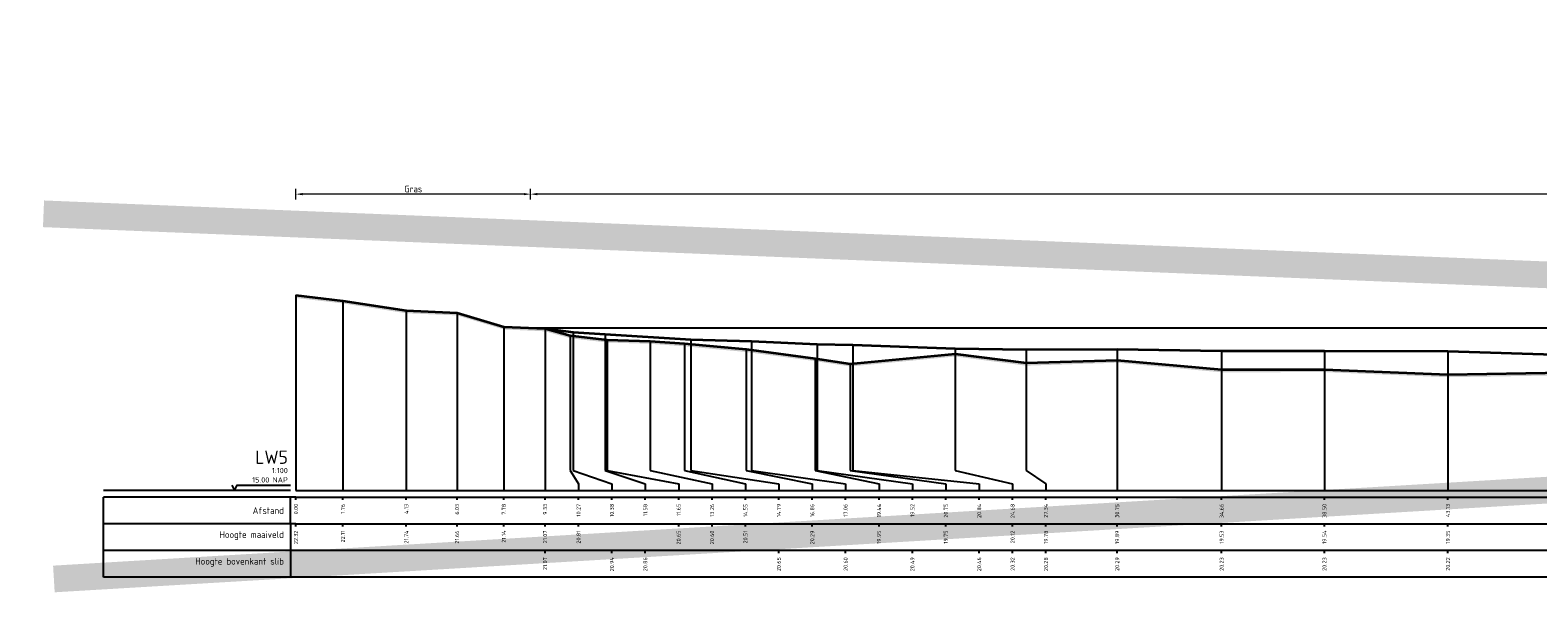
# Model space of a CAD drawing. Header units: metres. Extents: x 173015 to 189682, y 346605 to 348504.
# Tile 150 of 212: x 188870 to 188926, y 348316 to 348337. Entities that reach past the tile are written whole.
import ezdxf
from ezdxf.enums import TextEntityAlignment as Align

# ---------------------------------------------------------------- set-up
doc = ezdxf.new("R2010")
doc.units = ezdxf.units.M
doc.header["$PDMODE"] = 35
doc.header["$PDSIZE"] = 0.075
for name, color, linetype, lineweight in [('B-ME-OB-WATERLIJN-GD', 150, 'Continuous', 25), ('X-ME-AL-PROFIEL_HUIDIG MAAIVELD-GD', 252, 'Continuous', 0), ('X-XX-AL-DETAIL1-M-B', 252, 'Continuous', 18), ('X-XX-AL-DWARSPROFIEL_PROFIELLIJN BOVENKANT SLIB-GD', 42, 'Continuous', 35), ('X-XX-AL-DWARSPROFIEL_PROFIELLIJN MAAIVELD-GD', 8, 'Continuous', 35), ('X-XX-AL-HULPGEOMETRIE-G', 50, 'Continuous', 25)]:
    doc.layers.add(name, color=color, linetype=linetype, lineweight=lineweight)
doc.layers.add('X-ME-AL-PROFIELRASTER-S', color=7, linetype='Continuous')
doc.styles.add('NLCS-ISO-ANNOTATIVE-T18', font='NLCS-ISO.ttf', dxfattribs={"height": 1.8})
doc.styles.add('NLCS-ISO-M100-T25', font='NLCS-ISO.ttf', dxfattribs={"height": 0.25})
doc.dimstyles.new('NLCS-M100-T25-PIJL_L3_H2', dxfattribs={"dimscale": 0.1, "dimtxt": 2.5, "dimasz": 2.5, "dimexe": 2, "dimexo": 2, "dimgap": 0.7, "dimtad": 1, "dimdec": 3, "dimzin": 0, "dimdsep": 46, "dimtxsty": 'NLCS-ISO-M100-T25', "dimcen": 0, "dimdle": 2, "dimclrd": 256, "dimclre": 256, "dimclrt": 256, "dimazin": 0, "dimtfac": 1, "dimtdec": 3, "dimtofl": 0, "dimtmove": 0, "dimatfit": 3, "dimfxl": 2, "dimfxlon": 1, "dimtfillclr": 256, "dimtolj": 1, "dimtzin": 0, "dimlwd": -1, "dimlwe": -1, "dimarcsym": 0})

# ---------------------------------------------------------------- blocks, each defined once
blk = doc.blocks.new('SAL-PROFIELRASTER-D')
at = {"color": 0, "linetype": 'ByBlock', "lineweight": -2, "flags": 128}
for points in [[(-2, 0), (-72, 0)], [(-24, 2), (-23, 0), (-22, 2), (-2, 2)], [(-72, -12.5), (-72, -2.5)], [(0, -2.5), (-72, -2.5)], [(-2, -12.5), (-2, -2.5)], [(0, -12.5), (-72, -12.5)]]:
    blk.add_lwpolyline(points, dxfattribs=at)
at = {"color": 0, "linetype": 'ByBlock', "lineweight": -2, "style": 'NLCS-ISO-ANNOTATIVE-T18'}
blk.add_text('NAP', height=2, dxfattribs=at).set_placement((-3, 3), align=Align.RIGHT)
blk.add_text('Afstand', height=2.5, dxfattribs=at).set_placement((-4.5, -7.5), align=Align.MIDDLE_RIGHT)
for tag, height, p in [('PROFIELNR', 5, (-3, 10)), ('SCHAAL', 2, (-3, 6.5)), ('NAP', 2, (-9.94, 3))]:
    blk.add_attdef(tag, text='', height=height, dxfattribs=at).set_placement(p, align=Align.RIGHT)
blk = doc.blocks.new('SAL-PROFIELRASTER_BALK_EIND1-D')
at = {"color": 0, "linetype": 'ByBlock', "lineweight": -2, "flags": 128}
for points in [[(0, 0), (1, 0)], [(0, -2.5), (1, -2.5)], [(0, -12.5), (1, -12.5)]]:
    blk.add_lwpolyline(points, dxfattribs=at)
blk = doc.blocks.new('SAL-PROFIELRASTER_BALK-D')
at = {"color": 0, "linetype": 'ByBlock', "lineweight": -2}
for p, q in [((-72, -12.5), (-72, -2.5)), ((-2, -2.5), (-2, -12.5)), ((0, -12.5), (-72, -12.5))]:
    blk.add_line(p, q, dxfattribs=at)
at = {"color": 0, "linetype": 'ByBlock', "lineweight": -2, "style": 'NLCS-ISO-ANNOTATIVE-T18'}
for tag, height, p in [('TITEL1', 2.5, (-4.5, -6.5)), ('TITEL2', 1.5, (-4.5, -9.5))]:
    blk.add_attdef(tag, text='', height=height, dxfattribs=at).set_placement(p, align=Align.MIDDLE_RIGHT)
blk = doc.blocks.new('SAL-PROFIELRASTER_BALK_EIND2-D')
at = {"color": 0, "linetype": 'ByBlock', "lineweight": -2}
blk.add_line((1, -12.5), (0, -12.5), dxfattribs=at)
blk = doc.blocks.new('SAL-PROFIELRASTER_BALK_DATA-D')
at = {"color": 0, "linetype": 'ByBlock', "lineweight": -2}
blk.add_lwpolyline([(0, -3.5), (0, -2.5)], dxfattribs=at)
at = {"color": 0, "linetype": 'ByBlock', "lineweight": -2, "style": 'NLCS-ISO-ANNOTATIVE-T18'}
blk.add_attdef('GETAL', text='', height=1.5, rotation=90, dxfattribs=at).set_placement((0.75, -5), align=Align.RIGHT)
blk = doc.blocks.new('SAL-PROFIELRASTER_AANHAAL-D')
at = {"color": 9, "linetype": 'ByBlock', "lineweight": -2, "flags": 128}
blk.add_lwpolyline([(0, 1), (0, 0)], dxfattribs=at)
blk = doc.blocks.new('SAL-PROFIELRASTER_AANHAAL_STAGGER-D')
at = {"color": 9, "linetype": 'ByBlock', "lineweight": -2, "flags": 128}
for points in [[(0, 0), (0, -0.25)], [(0, -0.25), (1, -0.75)], [(1, -0.75), (1, -1)]]:
    blk.add_lwpolyline(points, dxfattribs=at)
blk = doc.blocks.new('*D41')
at = {"layer": 'Defpoints', "color": 0, "transparency": 16777216}
for p in [(188888.542, 348330.918), (188888.542, 348321.944), (188976.956, 348321.944)]:
    blk.add_point(p, dxfattribs=at)
at = {"layer": 'X-XX-AL-DETAIL1-M-B', "transparency": 16777216}
for p, q in [((188888.542, 348330.718), (188888.542, 348331.118)), ((188976.706, 348330.918), (188888.792, 348330.918)), ((188976.956, 348330.718), (188976.956, 348331.118))]:
    blk.add_line(p, q, dxfattribs=at)
for points in [[(188888.792, 348330.96), (188888.792, 348330.877), (188888.542, 348330.918)], [(188976.706, 348330.96), (188976.706, 348330.877), (188976.956, 348330.918)]]:
    blk.add_solid(points, dxfattribs=at)
at = {"layer": 'X-XX-AL-DETAIL1-M-B', "transparency": 16777216, "insert": (188932.749, 348331.113), "char_height": 0.25, "attachment_point": 5, "style": 'NLCS-ISO-M100-T25'}
blk.add_mtext('\\A1;Waterbodem met slib', dxfattribs=at)
blk = doc.blocks.new('*D54')
at = {"layer": 'Defpoints', "color": 0, "transparency": 16777216}
for p in [(188879.757, 348330.918), (188888.542, 348322.758), (188879.757, 348316.668)]:
    blk.add_point(p, dxfattribs=at)
at = {"layer": 'X-XX-AL-DETAIL1-M-B', "transparency": 16777216}
for p, q in [((188879.757, 348330.718), (188879.757, 348331.118)), ((188888.292, 348330.918), (188880.007, 348330.918)), ((188888.542, 348330.718), (188888.542, 348331.118))]:
    blk.add_line(p, q, dxfattribs=at)
for points in [[(188880.007, 348330.96), (188880.007, 348330.877), (188879.757, 348330.918)], [(188888.292, 348330.96), (188888.292, 348330.877), (188888.542, 348330.918)]]:
    blk.add_solid(points, dxfattribs=at)
at = {"layer": 'X-XX-AL-DETAIL1-M-B', "transparency": 16777216, "insert": (188884.149, 348331.113), "char_height": 0.25, "attachment_point": 5, "style": 'NLCS-ISO-M100-T25'}
blk.add_mtext('\\A1;Gras', dxfattribs=at)

msp = doc.modelspace()

# ---------------------------------------------------------------- hatches: boundary and pattern name
at = {"layer": 'X-ME-AL-PROFIEL_HUIDIG MAAIVELD-GD'}
h = msp.add_hatch(dxfattribs=at)
h.set_pattern_fill('AGR-MAAIVELD', color=256, scale=0.05, pattern_type=2)
h.set_pattern_definition([(45, (2153.99712, 154.15707), (-0.25000007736, 0.25000007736), []), (45, (2153.9614, 154.19278), (0, 0.50000015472), [0.3535535, -0.3535535]), (45, (2153.9257, 154.2285), (0, 0.50000015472), [0.3535535, -0.3535535]), (45, (2153.88948, 154.2647), (0, 0.50000015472), [0.3535535, -0.3535535]), (45, (2153.85426, 154.29992), (0, 0.50000015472), [0.3535535, -0.3535535]), (45, (2153.81855, 154.33564), (0, 0.50000015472), [0.3535535, -0.3535535]), (45, (2153.78284, 154.37135), (0, 0.50000015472), [0.3535535, -0.3535535]), (315, (2153.99712, 154.15707), (0.25000007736, 0.25000007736), []), (315, (2154.03284, 154.19278), (0.50000015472, -1e-16), [0.3535535, -0.3535535]), (315, (2154.06855, 154.2285), (0.50000015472, -1e-16), [0.3535535, -0.3535535]), (315, (2154.10476, 154.2647), (0.50000015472, -1e-16), [0.3535535, -0.3535535]), (315, (2154.13998, 154.29992), (0.50000015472, -1e-16), [0.3535535, -0.3535535]), (315, (2154.1757, 154.33564), (0.50000015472, -1e-16), [0.3535535, -0.3535535]), (315, (2154.2114, 154.37135), (0.50000015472, -1e-16), [0.3535535, -0.3535535])])
h.paths.add_polyline_path([(189195.2551, 348326.5533), (189194.0546, 348326.2553), (189193.3331, 348326.0603), (189192.1813, 348325.9053), (189190.4147, 348325.7343), (189188.288, 348325.6073), (189185.8403, 348325.4493), (189183.646, 348325.4213), (189180.6202, 348325.3213), (189177.5695, 348325.1613), (189176.1906, 348325.1523), (189172.7528, 348324.9823), (189168.309, 348324.7123), (189163.3333, 348324.4953), (189159.1148, 348324.5143), (189154.6398, 348324.4443), (189151.1526, 348324.1053), (189148.4097, 348324.1223), (189145.4489, 348323.9153), (189141.7593, 348324.0863), (189137.1705, 348323.7253), (189132.7251, 348323.4703), (189128.2319, 348323.2333), (189123.3677, 348323.0753), (189118.7427, 348322.9763), (189114.2483, 348323.0103), (189109.5284, 348322.9803), (189103.4026, 348322.9173), (189097.8554, 348322.9543), (189093.1109, 348323.0503), (189087.8921, 348323.2953), (189083.1362, 348323.3343), (189076.9962, 348323.0433), (189072.1523, 348322.8013), (189067.7877, 348322.6643), (189063.1978, 348322.7383), (189058.3727, 348323.0003), (189053.0349, 348322.8223), (189047.9447, 348322.9513), (189042.8612, 348323.0673), (189038.0311, 348323.2413), (189034.1395, 348323.4323), (189029.1037, 348323.7683), (189024.4889, 348324.1803), (189020.5525, 348324.4533), (189016.5763, 348324.6633), (189011.5225, 348325.0263), (189008.7871, 348325.3453), (189007.0005, 348325.6063), (189005.2556, 348325.7633), (189004.8283, 348325.9053), (189002.9594, 348326.2933), (189001.1267, 348326.9013), (188999.3711, 348327.1603), (188995.6531, 348327.3173), (188993.1461, 348327.2723), (188990.9811, 348327.2133), (188988.0635, 348327.0063), (188985.3382, 348326.9363), (188982.6591, 348326.6723), (188980.5414, 348326.4893), (188978.746, 348326.4053), (188976.9864, 348325.9093), (188975.8056, 348325.7123), (188974.1429, 348325.4463), (188971.8299, 348325.2783), (188969.2265, 348325.0603), (188968.3442, 348325.0943), (188967.0865, 348324.9503), (188965.65, 348324.8023), (188963.5276, 348324.7983), (188960.1915, 348324.7903), (188956.2982, 348324.6583), (188952.0675, 348324.5513), (188948.069, 348324.4573), (188944.66, 348324.8273), (188941.6228, 348324.0993), (188938.4592, 348324.4173), (188934.8641, 348324.2763), (188931.0871, 348324.3393), (188927.2653, 348324.2323), (188922.8834, 348324.1603), (188918.26, 348324.3523), (188914.4136, 348324.3443), (188910.5025, 348324.7023), (188907.092, 348324.5933), (188904.4401, 348324.9363), (188900.5089, 348324.5633), (188899.2003, 348324.7623), (188896.615, 348325.1043), (188894.3055, 348325.3193), (188893.0213, 348325.4113), (188891.4084, 348325.4603), (188890.0271, 348325.6193), (188889.0865, 348325.8793), (188887.5397, 348325.9503), (188885.7884, 348326.4763), (188883.8909, 348326.5563), (188881.5143, 348326.9253), (188879.7566, 348327.1293), (188879.7566, 348327.0293), (188881.5143, 348326.8253), (188883.8909, 348326.4563), (188885.7884, 348326.3763), (188887.5397, 348325.8503), (188889.0865, 348325.7793), (188890.0271, 348325.5193), (188891.4084, 348325.3603), (188893.0213, 348325.3113), (188894.3055, 348325.2193), (188896.615, 348325.0043), (188899.2003, 348324.6623), (188900.5089, 348324.4633), (188904.4401, 348324.8363), (188907.092, 348324.4933), (188910.5025, 348324.6023), (188914.4136, 348324.2443), (188918.26, 348324.2523), (188922.8834, 348324.0603), (188927.2653, 348324.1323), (188931.0871, 348324.2393), (188934.8641, 348324.1763), (188938.4592, 348324.3173), (188941.6228, 348323.9993), (188944.66, 348324.7273), (188948.069, 348324.3573), (188952.0675, 348324.4513), (188956.2982, 348324.5583), (188960.1915, 348324.6903), (188963.5276, 348324.6983), (188965.65, 348324.7023), (188967.0865, 348324.8503), (188968.3442, 348324.9943), (188969.2265, 348324.9603), (188971.8299, 348325.1783), (188974.1429, 348325.3463), (188975.8056, 348325.6123), (188976.9864, 348325.8093), (188978.746, 348326.3053), (188980.5414, 348326.3893), (188982.6591, 348326.5723), (188985.3382, 348326.8363), (188988.0635, 348326.9063), (188990.9811, 348327.1133), (188993.1461, 348327.1723), (188995.6531, 348327.2173), (188999.3711, 348327.0603), (189001.1267, 348326.8013), (189002.9594, 348326.1933), (189004.8283, 348325.8053), (189005.2556, 348325.6633), (189007.0005, 348325.5063), (189008.7871, 348325.2453), (189011.5225, 348324.9263), (189016.5763, 348324.5633), (189020.5525, 348324.3533), (189024.4889, 348324.0803), (189029.1037, 348323.6683), (189034.1395, 348323.3323), (189038.0311, 348323.1413), (189042.8612, 348322.9673), (189047.9447, 348322.8513), (189053.0349, 348322.7223), (189058.3727, 348322.9003), (189063.1978, 348322.6383), (189067.7877, 348322.5643), (189072.1523, 348322.7013), (189076.9962, 348322.9433), (189083.1362, 348323.2343), (189087.8921, 348323.1953), (189093.1109, 348322.9503), (189097.8554, 348322.8543), (189103.4026, 348322.8173), (189109.5284, 348322.8803), (189114.2483, 348322.9103), (189118.7427, 348322.8763), (189123.3677, 348322.9753), (189128.2319, 348323.1333), (189132.7251, 348323.3703), (189137.1705, 348323.6253), (189141.7593, 348323.9863), (189145.4489, 348323.8153), (189148.4097, 348324.0223), (189151.1526, 348324.0053), (189154.6398, 348324.3443), (189159.1148, 348324.4143), (189163.3333, 348324.3953), (189168.309, 348324.6123), (189172.7528, 348324.8823), (189176.1906, 348325.0523), (189177.5695, 348325.0613), (189180.6202, 348325.2213), (189183.646, 348325.3213), (189185.8403, 348325.3493), (189188.288, 348325.5073), (189190.4147, 348325.6343), (189192.1813, 348325.8053), (189193.3331, 348325.9603), (189194.0546, 348326.1553), (189195.2551, 348326.4533)])

# ---------------------------------------------------------------- linework, layer by layer
at = {"layer": 'B-ME-OB-WATERLIJN-GD'}
msp.add_lwpolyline([(188888.5419, 348325.9043), (188976.9565, 348325.9043)], dxfattribs=at)
at = {"layer": 'X-XX-AL-DWARSPROFIEL_PROFIELLIJN BOVENKANT SLIB-GD'}
msp.add_lwpolyline([(188889.0865, 348325.8793), (188890.1349, 348325.7523), (188891.3393, 348325.6753), (188894.5443, 348325.4673), (188896.8169, 348325.4103), (188899.274, 348325.3023), (188900.6012, 348325.2743), (188904.4401, 348325.1343), (188907.092, 348325.0943), (188910.5025, 348325.1043), (188914.4136, 348325.0443), (188918.26, 348325.0443), (188922.8834, 348325.0343), (188927.2653, 348324.9043)], dxfattribs=at)
at = {"layer": 'X-XX-AL-DWARSPROFIEL_PROFIELLIJN MAAIVELD-GD'}
msp.add_lwpolyline([(188879.7566, 348327.1293), (188881.5143, 348326.9253), (188883.8909, 348326.5563), (188885.7884, 348326.4763), (188887.5397, 348325.9503), (188889.0865, 348325.8793), (188890.0271, 348325.6193), (188891.4084, 348325.4603), (188893.0213, 348325.4113), (188894.3055, 348325.3193), (188896.615, 348325.1043), (188899.2003, 348324.7623), (188900.5089, 348324.5633), (188904.4401, 348324.9363), (188907.092, 348324.5933), (188910.5025, 348324.7023), (188914.4136, 348324.3443), (188918.26, 348324.3523), (188922.8834, 348324.1603), (188927.2653, 348324.2323)], dxfattribs=at)
at = {"layer": 'X-XX-AL-HULPGEOMETRIE-G', "const_width": 1}
msp.add_lwpolyline([(188870.6967, 348316.5017), (189207.2052, 348336.5309), (189206.9852, 348316.5017), (188870.3084, 348330.1814)], dxfattribs=at)

# ---------------------------------------------------------------- block references
at = {"layer": 'X-ME-AL-PROFIELRASTER-S'}
for p, yscale in [((188879.7566, 348319.8143), 7.315000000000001), ((188881.5143, 348319.8143), 7.111000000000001), ((188883.8909, 348319.8143), 6.742000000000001), ((188885.7884, 348319.8143), 6.661999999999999), ((188887.5397, 348319.8143), 6.135999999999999), ((188889.0865, 348319.8143), 6.065000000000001), ((188889.0865, 348319.8143), 6.065000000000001), ((188890.0271, 348320.8143), 4.805), ((188890.1349, 348320.8143), 4.937999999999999), ((188891.3393, 348320.8143), 4.861000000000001), ((188891.4084, 348320.8143), 4.646000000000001), ((188893.0213, 348320.8143), 4.597000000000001), ((188894.3055, 348320.8143), 4.504999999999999), ((188894.5443, 348320.8143), 4.652999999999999), ((188896.615, 348320.8143), 4.289999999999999), ((188896.8169, 348320.8143), 4.596), ((188899.274, 348320.8143), 4.488), ((188900.6012, 348320.8143), 4.460000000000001), ((188904.4401, 348320.8143), 4.32), ((188904.4401, 348320.8143), 4.122), ((188907.092, 348320.8143), 4.280000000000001), ((188910.5025, 348319.8143), 5.289999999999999), ((188914.4136, 348319.8143), 5.23), ((188918.26, 348319.8143), 5.23), ((188922.8834, 348319.8143), 5.219999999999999), ((188899.2003, 348320.8143), 3.948), ((188900.5089, 348320.8143), 3.748999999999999), ((188907.092, 348320.8143), 3.779), ((188910.5025, 348319.8143), 4.888000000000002), ((188914.4136, 348319.8143), 4.530000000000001), ((188918.26, 348319.8143), 4.538), ((188922.8834, 348319.8143), 4.346)]:
    msp.add_blockref('SAL-PROFIELRASTER_AANHAAL-D', p, dxfattribs=dict(at, yscale=yscale))
at = {"layer": 'X-ME-AL-PROFIELRASTER-S', "xscale": 0.1, "yscale": 0.1, "zscale": 0.1}
for name, p, values in [('SAL-PROFIELRASTER-D', (188879.7566, 348319.8143), {'PROFIELNR': 'LW5', 'SCHAAL': '1:100', 'NAP': '15.00'}), ('SAL-PROFIELRASTER_BALK_DATA-D', (188879.7566, 348319.8143), {'GETAL': '0.00'}), ('SAL-PROFIELRASTER_BALK_DATA-D', (188881.5143, 348319.8143), {'GETAL': '1.76'}), ('SAL-PROFIELRASTER_BALK_DATA-D', (188883.8909, 348319.8143), {'GETAL': '4.13'}), ('SAL-PROFIELRASTER_BALK_DATA-D', (188885.7884, 348319.8143), {'GETAL': '6.03'}), ('SAL-PROFIELRASTER_BALK_DATA-D', (188887.5397, 348319.8143), {'GETAL': '7.78'}), ('SAL-PROFIELRASTER_BALK_DATA-D', (188889.0865, 348319.8143), {'GETAL': '9.33'}), ('SAL-PROFIELRASTER_BALK_DATA-D', (188889.0865, 348319.8143), {'GETAL': '9.33'}), ('SAL-PROFIELRASTER_BALK_DATA-D', (188890.3365, 348319.8143), {'GETAL': '10.27'}), ('SAL-PROFIELRASTER_BALK_DATA-D', (188891.5865, 348319.8143), {'GETAL': '10.38'}), ('SAL-PROFIELRASTER_BALK_DATA-D', (188892.8365, 348319.8143), {'GETAL': '11.58'}), ('SAL-PROFIELRASTER_BALK_DATA-D', (188894.0865, 348319.8143), {'GETAL': '11.65'}), ('SAL-PROFIELRASTER_BALK_DATA-D', (188895.3365, 348319.8143), {'GETAL': '13.26'}), ('SAL-PROFIELRASTER_BALK_DATA-D', (188896.5865, 348319.8143), {'GETAL': '14.55'}), ('SAL-PROFIELRASTER_BALK_DATA-D', (188897.8365, 348319.8143), {'GETAL': '14.79'}), ('SAL-PROFIELRASTER_BALK_DATA-D', (188899.0865, 348319.8143), {'GETAL': '16.86'}), ('SAL-PROFIELRASTER_BALK_DATA-D', (188900.3365, 348319.8143), {'GETAL': '17.06'}), ('SAL-PROFIELRASTER_BALK_DATA-D', (188901.5865, 348319.8143), {'GETAL': '19.44'}), ('SAL-PROFIELRASTER_BALK_DATA-D', (188902.8365, 348319.8143), {'GETAL': '19.52'}), ('SAL-PROFIELRASTER_BALK_DATA-D', (188904.0865, 348319.8143), {'GETAL': '20.75'}), ('SAL-PROFIELRASTER_BALK_DATA-D', (188905.3365, 348319.8143), {'GETAL': '20.84'}), ('SAL-PROFIELRASTER_BALK_DATA-D', (188906.5865, 348319.8143), {'GETAL': '24.68'}), ('SAL-PROFIELRASTER_BALK_DATA-D', (188906.5865, 348319.8143), {'GETAL': '24.68'}), ('SAL-PROFIELRASTER_BALK_DATA-D', (188907.8365, 348319.8143), {'GETAL': '27.34'}), ('SAL-PROFIELRASTER_BALK_DATA-D', (188907.8365, 348319.8143), {'GETAL': '27.34'}), ('SAL-PROFIELRASTER_BALK_DATA-D', (188910.5025, 348319.8143), {'GETAL': '30.75'}), ('SAL-PROFIELRASTER_BALK_DATA-D', (188910.5025, 348319.8143), {'GETAL': '30.75'}), ('SAL-PROFIELRASTER_BALK_DATA-D', (188914.4136, 348319.8143), {'GETAL': '34.66'}), ('SAL-PROFIELRASTER_BALK_DATA-D', (188914.4136, 348319.8143), {'GETAL': '34.66'}), ('SAL-PROFIELRASTER_BALK_DATA-D', (188918.26, 348319.8143), {'GETAL': '38.50'}), ('SAL-PROFIELRASTER_BALK_DATA-D', (188918.26, 348319.8143), {'GETAL': '38.50'}), ('SAL-PROFIELRASTER_BALK_DATA-D', (188922.8834, 348319.8143), {'GETAL': '43.13'}), ('SAL-PROFIELRASTER_BALK_DATA-D', (188922.8834, 348319.8143), {'GETAL': '43.13'}), ('SAL-PROFIELRASTER_BALK-D', (188879.7566, 348318.8143), {'TITEL1': 'Hoogte maaiveld'}), ('SAL-PROFIELRASTER_BALK_DATA-D', (188879.7566, 348318.8143), {'GETAL': '22.32'}), ('SAL-PROFIELRASTER_BALK_DATA-D', (188881.5143, 348318.8143), {'GETAL': '22.11'}), ('SAL-PROFIELRASTER_BALK_DATA-D', (188883.8909, 348318.8143), {'GETAL': '21.74'}), ('SAL-PROFIELRASTER_BALK_DATA-D', (188885.7884, 348318.8143), {'GETAL': '21.66'}), ('SAL-PROFIELRASTER_BALK_DATA-D', (188887.5397, 348318.8143), {'GETAL': '21.14'}), ('SAL-PROFIELRASTER_BALK_DATA-D', (188889.0865, 348318.8143), {'GETAL': '21.07'}), ('SAL-PROFIELRASTER_BALK_DATA-D', (188890.3365, 348318.8143), {'GETAL': '20.81'}), ('SAL-PROFIELRASTER_BALK_DATA-D', (188894.0865, 348318.8143), {'GETAL': '20.65'}), ('SAL-PROFIELRASTER_BALK_DATA-D', (188895.3365, 348318.8143), {'GETAL': '20.60'}), ('SAL-PROFIELRASTER_BALK_DATA-D', (188896.5865, 348318.8143), {'GETAL': '20.51'}), ('SAL-PROFIELRASTER_BALK_DATA-D', (188899.0865, 348318.8143), {'GETAL': '20.29'}), ('SAL-PROFIELRASTER_BALK_DATA-D', (188901.5865, 348318.8143), {'GETAL': '19.95'}), ('SAL-PROFIELRASTER_BALK_DATA-D', (188904.0865, 348318.8143), {'GETAL': '19.75'}), ('SAL-PROFIELRASTER_BALK_DATA-D', (188906.5865, 348318.8143), {'GETAL': '20.12'}), ('SAL-PROFIELRASTER_BALK_DATA-D', (188907.8365, 348318.8143), {'GETAL': '19.78'}), ('SAL-PROFIELRASTER_BALK_DATA-D', (188910.5025, 348318.8143), {'GETAL': '19.89'}), ('SAL-PROFIELRASTER_BALK_DATA-D', (188914.4136, 348318.8143), {'GETAL': '19.53'}), ('SAL-PROFIELRASTER_BALK_DATA-D', (188918.26, 348318.8143), {'GETAL': '19.54'}), ('SAL-PROFIELRASTER_BALK_DATA-D', (188922.8834, 348318.8143), {'GETAL': '19.35'}), ('SAL-PROFIELRASTER_BALK-D', (188879.7566, 348317.8143), {'TITEL1': 'Hoogte bovenkant slib'}), ('SAL-PROFIELRASTER_BALK_DATA-D', (188889.0865, 348317.8143), {'GETAL': '21.07'}), ('SAL-PROFIELRASTER_BALK_DATA-D', (188891.5865, 348317.8143), {'GETAL': '20.94'}), ('SAL-PROFIELRASTER_BALK_DATA-D', (188892.8365, 348317.8143), {'GETAL': '20.86'}), ('SAL-PROFIELRASTER_BALK_DATA-D', (188897.8365, 348317.8143), {'GETAL': '20.65'}), ('SAL-PROFIELRASTER_BALK_DATA-D', (188900.3365, 348317.8143), {'GETAL': '20.60'}), ('SAL-PROFIELRASTER_BALK_DATA-D', (188902.8365, 348317.8143), {'GETAL': '20.49'}), ('SAL-PROFIELRASTER_BALK_DATA-D', (188905.3365, 348317.8143), {'GETAL': '20.46'}), ('SAL-PROFIELRASTER_BALK_DATA-D', (188906.5865, 348317.8143), {'GETAL': '20.32'}), ('SAL-PROFIELRASTER_BALK_DATA-D', (188907.8365, 348317.8143), {'GETAL': '20.28'}), ('SAL-PROFIELRASTER_BALK_DATA-D', (188910.5025, 348317.8143), {'GETAL': '20.29'}), ('SAL-PROFIELRASTER_BALK_DATA-D', (188914.4136, 348317.8143), {'GETAL': '20.23'}), ('SAL-PROFIELRASTER_BALK_DATA-D', (188918.26, 348317.8143), {'GETAL': '20.23'}), ('SAL-PROFIELRASTER_BALK_DATA-D', (188922.8834, 348317.8143), {'GETAL': '20.22'})]:
    msp.add_blockref(name, p, dxfattribs=at).add_auto_attribs(values)
at = {"layer": 'X-ME-AL-PROFIELRASTER-S'}
for p, xscale, zscale in [((188890.0271, 348320.8143), 0.3093438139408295, 0.3093438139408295), ((188890.1349, 348320.8143), 1.45156789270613, 1.45156789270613), ((188891.3393, 348320.8143), 1.49718903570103, 1.49718903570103), ((188891.4084, 348320.8143), 2.67811363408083, 2.67811363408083), ((188893.0213, 348320.8143), 2.31520396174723, 2.31520396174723), ((188894.3055, 348320.8143), 2.280936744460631, 2.280936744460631), ((188894.5443, 348320.8143), 3.292186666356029, 3.292186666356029), ((188896.615, 348320.8143), 2.47151723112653, 2.47151723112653), ((188896.8169, 348320.8143), 3.51955609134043, 3.51955609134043), ((188899.2003, 348320.8143), 2.386209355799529, 2.386209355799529), ((188899.274, 348320.8143), 3.562511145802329, 3.562511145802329), ((188900.5089, 348320.8143), 3.577575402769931, 3.577575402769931), ((188900.6012, 348320.8143), 4.735252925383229, 4.735252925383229), ((188904.4401, 348320.8143), 2.146338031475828, 2.146338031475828), ((188904.4401, 348320.8143), 2.146338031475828, 2.146338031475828), ((188907.092, 348320.8143), 0.7445296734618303, 0.7445296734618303), ((188907.092, 348320.8143), 0.7445296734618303, 0.7445296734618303)]:
    msp.add_blockref('SAL-PROFIELRASTER_AANHAAL_STAGGER-D', p, dxfattribs=dict(at, xscale=xscale, zscale=zscale))
at = {"layer": 'X-ME-AL-PROFIELRASTER-S', "xscale": 316.7484769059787, "yscale": 0.1, "zscale": 316.7484769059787}
for name, p in [('SAL-PROFIELRASTER_BALK_EIND1-D', (188879.7566, 348319.8143)), ('SAL-PROFIELRASTER_BALK_EIND2-D', (188879.7566, 348318.8143)), ('SAL-PROFIELRASTER_BALK_EIND2-D', (188879.7566, 348317.8143))]:
    msp.add_blockref(name, p, dxfattribs=at)

# ---------------------------------------------------------------- dimensions: what is measured, and where the dimension line sits
at = {"layer": 'X-XX-AL-DETAIL1-M-B'}
for base, p1, p2, text, picture, middle in [((188888.5419, 348330.9182), (188976.9565, 348321.9444), (188888.5419, 348321.9444), 'Waterbodem met slib', '*D41', (188932.7492, 348330.9182)), ((188879.7566, 348330.9182), (188888.5419, 348322.7577), (188879.7566, 348316.6677), 'Gras', '*D54', (188884.1492, 348330.9182))]:
    dim = msp.add_linear_dim(base=base, p1=p1, p2=p2, text=text, dimstyle='NLCS-M100-T25-PIJL_L3_H2', dxfattribs=at)
    dim.commit()
    dim.dimension.update_dxf_attribs({"geometry": picture, "text_midpoint": middle, "dimtype": 160})

doc.saveas('drawing.dxf')
